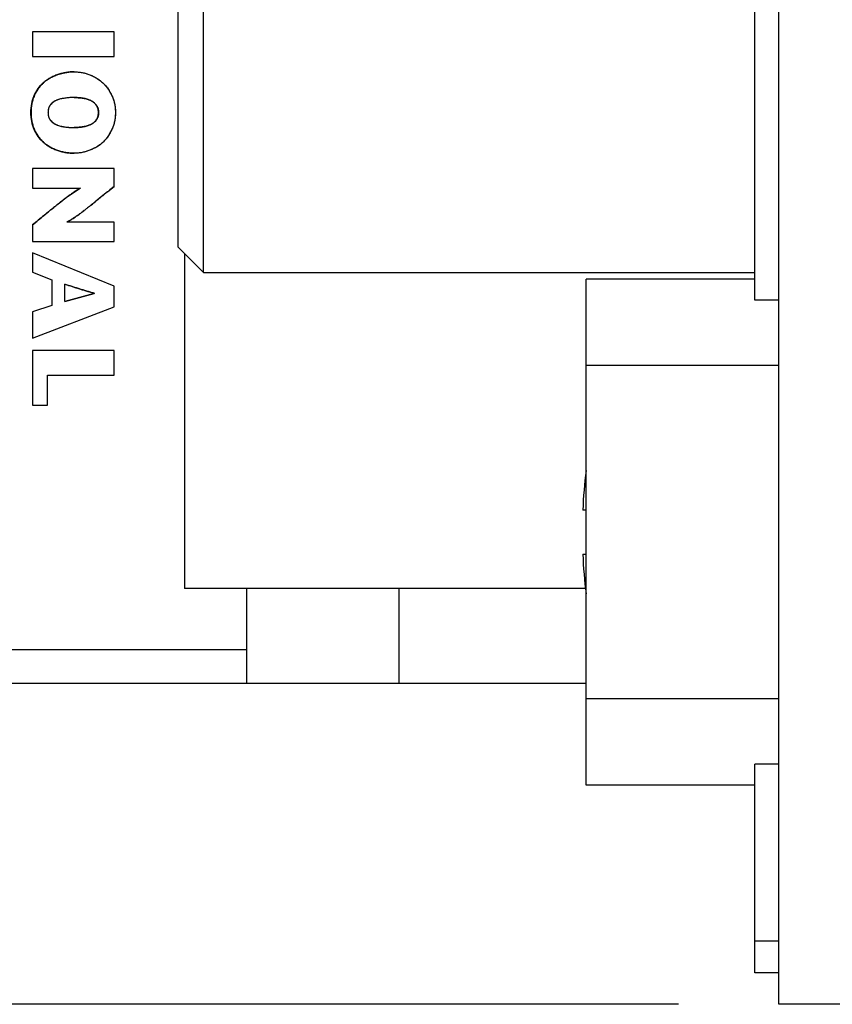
# Model space of a CAD drawing. Header units: inches. Extents: x 0 to 34, y 0 to 22.
# Tile 18 of 37: x 13.027 to 13.533, y 16.88 to 17.493. Entities that reach past the tile are written whole.
import ezdxf

# ---------------------------------------------------------------- set-up
doc = ezdxf.new("R2010")
doc.units = ezdxf.units.IN
doc.header["$LTSCALE"] = 1.87
doc.header["$MEASUREMENT"] = 0
doc.layers.get('0').update_dxf_attribs({"linetype": 'CONTINUOUS'})
doc.layers.add('DIMENSIONS', color=7, linetype='CONTINUOUS')
doc.styles.get("Standard").update_dxf_attribs({"font": 'txt', "width": 0.8})
doc.dimstyles.new('DIMSTYLE_1', dxfattribs={"dimtxt": 0.125, "dimasz": 0.18, "dimexe": 0.125, "dimexo": 0.0625, "dimgap": 0.0625, "dimtad": 0, "dimtih": 1, "dimtoh": 1, "dimzin": 0, "dimdsep": 46, "dimtxsty": 'STANDARD', "dimblk": '_FILLED', "dimblk1": '_FILLED', "dimblk2": '_FILLED', "dimcen": 0.09, "dimazin": 0, "dimtp": 0.01, "dimtm": 0.01, "dimtfac": 1, "dimtofl": 0, "dimtmove": 0, "dimatfit": 3, "dimldrblk": '_FILLED', "dimfxl": 1, "dimtolj": 1, "dimtzin": 0, "dimarcsym": 0})

# ---------------------------------------------------------------- blocks, each defined once
blk = doc.blocks.new('_FILLED')
at = {"color": 0, "linetype": 'BYBLOCK'}
blk.add_solid([(0, 0), (-1, 0.1736), (-1, -0.1736)], dxfattribs=at)
blk = doc.blocks.new('*D23')
at = {"layer": 'DIMENSIONS', "color": 2, "linetype": 'CONTINUOUS'}
for p, q in [((13.43749, 18.06797), (10.86194, 18.06797)), ((10.98694, 18.06797), (10.98694, 17.59887)), ((10.98694, 16.87978), (10.98694, 17.34887)), ((13.43749, 16.87978), (10.86194, 16.87978))]:
    blk.add_line(p, q, dxfattribs=at)
at = {"layer": 'DIMENSIONS', "color": 2, "linetype": 'CONTINUOUS', "xscale": 0.18, "yscale": 0.18, "zscale": 0.18}
for p, rotation in [((10.98694, 18.06797), 90), ((10.98694, 16.87978), 270)]:
    blk.add_blockref('_FILLED', p, dxfattribs=dict(at, rotation=rotation))
at = {"layer": 'DIMENSIONS', "color": 2, "linetype": 'CONTINUOUS', "insert": (10.98694, 17.53637), "char_height": 0.125, "width": 1.525, "attachment_point": 2, "line_spacing_factor": 0.9}
blk.add_mtext('(30.18{\\ftxt.shx;\\W1.000000;\\H0.125000; }[1.188])', dxfattribs=at)

msp = doc.modelspace()

# ---------------------------------------------------------------- linework, layer by layer
at = {"color": 7, "linetype": 'CONTINUOUS'}
for p, q in [((13.49999, 16.87978), (13.49999, 18.06797)), ((13.48503, 17.31848), (13.48503, 18.04828)), ((13.14172, 17.33569), (13.14172, 17.51679)), ((13.12598, 17.35143), (13.12598, 17.50104)), ((13.03516, 17.48556), (13.03516, 17.47018)), ((13.08607, 17.48556), (13.03516, 17.48556)), ((13.03523, 17.48556), (13.03523, 17.47018)), ((13.08607, 17.47018), (13.08607, 17.48556)), ((13.03516, 17.47018), (13.08607, 17.47018)), ((13.03429, 17.43527), (13.03435, 17.43527)), ((13.07633, 17.43527), (13.07639, 17.43527)), ((13.03516, 17.40035), (13.03516, 17.38826)), ((13.08607, 17.40035), (13.03516, 17.40035)), ((13.03523, 17.40035), (13.03523, 17.38826)), ((13.08607, 17.38921), (13.08607, 17.40035)), ((13.03516, 17.38826), (13.06505, 17.38826)), ((13.06498, 17.38826), (13.06498, 17.38811)), ((13.06498, 17.38811), (13.06505, 17.38811)), ((13.06505, 17.38826), (13.06505, 17.38811)), ((13.03516, 17.36523), (13.03516, 17.35495)), ((13.03516, 17.36523), (13.03523, 17.36523)), ((13.03523, 17.36523), (13.03523, 17.35495)), ((13.05691, 17.36705), (13.05691, 17.36719)), ((13.08607, 17.36705), (13.05691, 17.36705)), ((13.08607, 17.35495), (13.08607, 17.36705)), ((13.03516, 17.35495), (13.08607, 17.35495)), ((13.14172, 17.33569), (13.12598, 17.35143)), ((13.03516, 17.34788), (13.03516, 17.33585)), ((13.08607, 17.32711), (13.03516, 17.34788)), ((13.03523, 17.34785), (13.03523, 17.33585)), ((13.12991, 17.3475), (13.12991, 17.13884)), ((13.03516, 17.33585), (13.04731, 17.33097)), ((13.03516, 17.33585), (13.03523, 17.33585)), ((13.03523, 17.33585), (13.04737, 17.33097)), ((13.14172, 17.33569), (13.48503, 17.33569)), ((13.04731, 17.33097), (13.04731, 17.31516)), ((13.04731, 17.33097), (13.04737, 17.33097)), ((13.04737, 17.33097), (13.04737, 17.31516)), ((13.05538, 17.31763), (13.05538, 17.32834)), ((13.05538, 17.32834), (13.05544, 17.32834)), ((13.08607, 17.31421), (13.08607, 17.32711)), ((13.37999, 17.01638), (13.37999, 17.33137)), ((13.48503, 17.33137), (13.37999, 17.33137)), ((13.05538, 17.31763), (13.07356, 17.32259)), ((13.07363, 17.32259), (13.05544, 17.31763)), ((13.07356, 17.32274), (13.07356, 17.32259)), ((13.07356, 17.32274), (13.07363, 17.32274)), ((13.07356, 17.32259), (13.07363, 17.32259)), ((13.07363, 17.32274), (13.07363, 17.32259)), ((13.04731, 17.31516), (13.03516, 17.31115)), ((13.03516, 17.29482), (13.08607, 17.31421)), ((13.04737, 17.31516), (13.03523, 17.31115)), ((13.04731, 17.31516), (13.04737, 17.31516)), ((13.05538, 17.31763), (13.05544, 17.31763)), ((13.49999, 17.31848), (13.48503, 17.31848)), ((13.03516, 17.31115), (13.03516, 17.29482)), ((13.03516, 17.31115), (13.03523, 17.31115)), ((13.03523, 17.31115), (13.03523, 17.29485)), ((13.03516, 17.28703), (13.03516, 17.25299)), ((13.08607, 17.28703), (13.03516, 17.28703)), ((13.03523, 17.28703), (13.03523, 17.25299)), ((13.08607, 17.27165), (13.08607, 17.28703)), ((13.49999, 17.27762), (13.37999, 17.27762)), ((13.04469, 17.25299), (13.04469, 17.27165)), ((13.04469, 17.27165), (13.08607, 17.27165)), ((13.03516, 17.25299), (13.04469, 17.25299)), ((13.37999, 17.18765), (13.37792, 17.18765)), ((13.37792, 17.1601), (13.37999, 17.1601)), ((13.37959, 17.13884), (13.12991, 17.13884)), ((13.16842, 17.13884), (13.16842, 17.07987)), ((13.26342, 17.13884), (13.26342, 17.07987)), ((12.81946, 17.10086), (13.16842, 17.10086)), ((11.98342, 17.07987), (13.37999, 17.07987)), ((13.49999, 17.07013), (13.37999, 17.07013)), ((13.48503, 16.89947), (13.48503, 17.02927)), ((13.49999, 17.02927), (13.48503, 17.02927)), ((13.48503, 17.01637), (13.37999, 17.01637)), ((13.49999, 16.91915), (13.48503, 16.91915)), ((13.49999, 16.89947), (13.48503, 16.89947)), ((13.59842, 16.87978), (13.49999, 16.87978))]:
    msp.add_line(p, q, dxfattribs=at)
at = {"color": 40, "linetype": 'CONTINUOUS'}
for p, q in [((13.0612, 17.46063), (13.06126, 17.46063)), ((13.06126, 17.4446), (13.0612, 17.4446)), ((13.0612, 17.42594), (13.06126, 17.42594)), ((13.06126, 17.4099), (13.0612, 17.4099)), ((13.07811, 17.38275), (13.07435, 17.37973)), ((13.082, 17.3859), (13.07811, 17.38275)), ((13.06186, 17.37017), (13.06179, 17.37012)), ((13.06462, 17.37211), (13.06455, 17.37206)), ((13.06762, 17.37438), (13.06748, 17.37427)), ((13.05544, 17.32833), (13.05538, 17.32834)), ((13.05538, 17.31763), (13.05544, 17.31765))]:
    msp.add_line(p, q, dxfattribs=at)
for centre, radius, start, end in [((13.06115, 17.39469), 0.04991, 89.94449, 92.5187), ((13.05392, 17.43527), 0.00901, 174.80262, 179.99657), ((13.05391, 17.43527), 0.00901, 180.00346, 185.15588), ((13.06115, 17.47584), 0.04989, 267.47497, 270.05575), ((11.91151, 18.82889), 1.85804, 309.04752, 309.20921), ((12.09431, 18.60241), 1.56698, 308.54316, 308.71386), ((13.02786, 17.42084), 0.06102, 301.07066, 303.78464), ((13.01665, 17.43752), 0.08112, 303.87011, 306.19389), ((12.98971, 17.47427), 0.12668, 306.25295, 307.87771), ((13.0337, 17.41113), 0.04969, 297.84575, 300.83587), ((13.03129, 17.41523), 0.05444, 300.79613, 301.01997)]:
    msp.add_arc(centre, radius, start, end, dxfattribs=at)
at = {"color": 7, "linetype": 'CONTINUOUS'}
for start, end in [(172.94319, 177.47432), (182.52568, 187.0613)]:
    msp.add_arc((13.69031, 17.17387), 0.31269, start, end, dxfattribs=at)
for points, knots in [([(13.03429, 17.43527), (13.03429, 17.43612), (13.03436, 17.43784), (13.0347, 17.4404), (13.03518, 17.4425), (13.03569, 17.44414), (13.03606, 17.44515), (13.03639, 17.44594), (13.03675, 17.44672), (13.03723, 17.44768), (13.03787, 17.4488), (13.0388, 17.45024), (13.03986, 17.4516), (13.04102, 17.45287), (13.04195, 17.45376), (13.04293, 17.4546), (13.04431, 17.45565), (13.04614, 17.45682), (13.04848, 17.458), (13.05092, 17.45897), (13.05345, 17.45971), (13.05602, 17.46024), (13.05861, 17.46056), (13.06034, 17.46063), (13.0612, 17.46063)], [0, 0, 0, 0, 0.061893, 0.124034, 0.186215, 0.217295, 0.248359, 0.263889, 0.27942, 0.310477, 0.341534, 0.37259, 0.43468, 0.465747, 0.496834, 0.527958, 0.559149, 0.621785, 0.684825, 0.748187, 0.81168, 0.875034, 0.937925, 1, 1, 1, 1]), ([(13.0612, 17.46063), (13.06034, 17.46063), (13.05861, 17.46056), (13.05603, 17.46023), (13.05346, 17.4597), (13.05094, 17.45895), (13.0485, 17.45798), (13.04617, 17.4568), (13.04434, 17.45563), (13.04297, 17.45458), (13.04199, 17.45374), (13.04107, 17.45284), (13.03991, 17.45158), (13.03885, 17.45022), (13.03792, 17.44878), (13.03728, 17.44766), (13.0368, 17.44671), (13.03645, 17.44592), (13.03612, 17.44513), (13.03575, 17.44412), (13.03524, 17.44248), (13.03476, 17.44039), (13.03443, 17.43784), (13.03435, 17.43612), (13.03435, 17.43527)], [0, 0, 0, 0, 0.062098, 0.125003, 0.188361, 0.251852, 0.315208, 0.378241, 0.440869, 0.472057, 0.503179, 0.534264, 0.565331, 0.627419, 0.658474, 0.68953, 0.720587, 0.736117, 0.751647, 0.78271, 0.813789, 0.875969, 0.938109, 1, 1, 1, 1]), ([(13.0612, 17.46063), (13.06202, 17.46063), (13.06367, 17.46055), (13.06614, 17.46021), (13.06859, 17.45963), (13.07098, 17.45883), (13.0733, 17.45781), (13.0755, 17.45657), (13.07757, 17.45512), (13.07947, 17.45346), (13.08117, 17.45159), (13.08242, 17.44989), (13.08332, 17.44845), (13.08414, 17.44697), (13.08503, 17.44506), (13.08573, 17.44306), (13.08618, 17.44144), (13.08655, 17.43981), (13.08686, 17.43775), (13.08695, 17.43609), (13.08695, 17.43527)], [0, 0, 0, 0, 0.061297, 0.123266, 0.185705, 0.248415, 0.311218, 0.373984, 0.436655, 0.499268, 0.56196, 0.624824, 0.656327, 0.687857, 0.750911, 0.813844, 0.845213, 0.876479, 0.938583, 1, 1, 1, 1]), ([(13.0612, 17.4446), (13.06076, 17.4446), (13.05989, 17.44459), (13.05858, 17.44454), (13.05727, 17.44444), (13.05597, 17.44431), (13.05489, 17.44415), (13.05403, 17.444), (13.05317, 17.44383), (13.05211, 17.44356), (13.05107, 17.44322), (13.05026, 17.44289), (13.04966, 17.44261), (13.04908, 17.4423), (13.04851, 17.44196), (13.04796, 17.44158), (13.04745, 17.44116), (13.04696, 17.44071), (13.04653, 17.44022), (13.0462, 17.43977), (13.04597, 17.4394), (13.04575, 17.43902), (13.04552, 17.43852), (13.04529, 17.43789), (13.04512, 17.43725), (13.045, 17.43659), (13.04492, 17.43593), (13.04491, 17.43549), (13.04491, 17.43527)], [0, 0, 0, 0, 0.062075, 0.124177, 0.186291, 0.248423, 0.310607, 0.341735, 0.37287, 0.435103, 0.49732, 0.528496, 0.559781, 0.591236, 0.622806, 0.65437, 0.685841, 0.717175, 0.748388, 0.779554, 0.795168, 0.810819, 0.842239, 0.873816, 0.905493, 0.937172, 0.968723, 1, 1, 1, 1]), ([(13.06126, 17.4446), (13.06168, 17.4446), (13.0625, 17.44458), (13.06374, 17.44453), (13.06498, 17.44443), (13.06621, 17.44428), (13.06744, 17.44407), (13.06866, 17.4438), (13.06986, 17.44346), (13.07083, 17.44309), (13.07158, 17.44274), (13.07213, 17.44244), (13.07267, 17.44212), (13.07319, 17.44176), (13.07368, 17.44137), (13.07415, 17.44095), (13.07458, 17.44049), (13.07497, 17.44001), (13.07532, 17.43948), (13.07561, 17.43893), (13.07586, 17.43835), (13.07606, 17.43776), (13.07621, 17.43714), (13.07632, 17.43652), (13.07638, 17.43589), (13.07639, 17.43548), (13.07639, 17.43527)], [0, 0, 0, 0, 0.062084, 0.124202, 0.186337, 0.248503, 0.310749, 0.373096, 0.435407, 0.497665, 0.528846, 0.560124, 0.591552, 0.623065, 0.654571, 0.686003, 0.717333, 0.748574, 0.779789, 0.811079, 0.842496, 0.874034, 0.905647, 0.937253, 0.968746, 1, 1, 1, 1]), ([(13.07633, 17.43527), (13.07633, 17.43548), (13.07632, 17.43589), (13.07625, 17.43652), (13.07614, 17.43714), (13.07599, 17.43776), (13.07579, 17.43835), (13.07555, 17.43893), (13.07525, 17.43948), (13.0749, 17.44001), (13.07451, 17.44049), (13.07408, 17.44095), (13.07362, 17.44137), (13.07312, 17.44176), (13.0726, 17.44212), (13.07207, 17.44244), (13.07151, 17.44274), (13.07076, 17.44309), (13.06979, 17.44346), (13.06859, 17.4438), (13.06738, 17.44407), (13.06615, 17.44428), (13.06492, 17.44443), (13.06368, 17.44453), (13.06246, 17.44458), (13.06165, 17.44459), (13.06126, 17.4446)], [0, 0, 0, 0, 0.031357, 0.062953, 0.094662, 0.126379, 0.158021, 0.189541, 0.220934, 0.252251, 0.283594, 0.315027, 0.346563, 0.378171, 0.409788, 0.441319, 0.4727, 0.503983, 0.566446, 0.62896, 0.691512, 0.753962, 0.816332, 0.878671, 0.940993, 1, 1, 1, 1]), ([(13.0612, 17.4099), (13.06034, 17.4099), (13.05861, 17.40998), (13.05602, 17.41029), (13.05345, 17.41082), (13.05092, 17.41157), (13.04848, 17.41253), (13.04614, 17.41372), (13.04431, 17.41489), (13.04293, 17.41593), (13.04195, 17.41677), (13.04102, 17.41767), (13.03986, 17.41893), (13.0388, 17.42029), (13.03787, 17.42174), (13.03723, 17.42285), (13.03675, 17.42382), (13.03639, 17.4246), (13.03606, 17.42539), (13.03569, 17.4264), (13.03518, 17.42804), (13.0347, 17.43014), (13.03436, 17.4327), (13.03429, 17.43441), (13.03429, 17.43527)], [0, 0, 0, 0, 0.062075, 0.124966, 0.18832, 0.251813, 0.315175, 0.378215, 0.440851, 0.472042, 0.503166, 0.534253, 0.56532, 0.62741, 0.658466, 0.689523, 0.72058, 0.736111, 0.751641, 0.782705, 0.813785, 0.875966, 0.938107, 1, 1, 1, 1]), ([(13.03435, 17.43527), (13.03435, 17.43441), (13.03443, 17.4327), (13.03476, 17.43015), (13.03524, 17.42805), (13.03575, 17.42641), (13.03612, 17.42541), (13.03645, 17.42461), (13.0368, 17.42383), (13.03728, 17.42287), (13.03792, 17.42176), (13.03885, 17.42032), (13.03991, 17.41896), (13.04107, 17.41769), (13.04199, 17.4168), (13.04297, 17.41596), (13.04434, 17.41491), (13.04617, 17.41374), (13.0485, 17.41255), (13.05094, 17.41159), (13.05346, 17.41084), (13.05603, 17.4103), (13.05861, 17.40998), (13.06034, 17.40991), (13.0612, 17.4099)], [0, 0, 0, 0, 0.061891, 0.124031, 0.186211, 0.21729, 0.248353, 0.263883, 0.279413, 0.31047, 0.341526, 0.372581, 0.434669, 0.465736, 0.496821, 0.527943, 0.559131, 0.621759, 0.684792, 0.748148, 0.811639, 0.874997, 0.937902, 1, 1, 1, 1]), ([(13.04491, 17.43527), (13.04491, 17.43505), (13.04492, 17.43461), (13.045, 17.43395), (13.04512, 17.43329), (13.04529, 17.43265), (13.04552, 17.43202), (13.04575, 17.43152), (13.04597, 17.43113), (13.0462, 17.43076), (13.04653, 17.43032), (13.04697, 17.42983), (13.04745, 17.42938), (13.04796, 17.42896), (13.04851, 17.42858), (13.04908, 17.42824), (13.04966, 17.42792), (13.05026, 17.42765), (13.05107, 17.42732), (13.05211, 17.42697), (13.05317, 17.42671), (13.05403, 17.42654), (13.05489, 17.42638), (13.05597, 17.42623), (13.05727, 17.42609), (13.05858, 17.426), (13.05989, 17.42595), (13.06076, 17.42594), (13.0612, 17.42594)], [0, 0, 0, 0, 0.031277, 0.062829, 0.094507, 0.126184, 0.157761, 0.189181, 0.204832, 0.220446, 0.251613, 0.282825, 0.31416, 0.34563, 0.377194, 0.408765, 0.44022, 0.471504, 0.50268, 0.564898, 0.62713, 0.658265, 0.689393, 0.751577, 0.813709, 0.875823, 0.937925, 1, 1, 1, 1]), ([(13.08695, 17.43527), (13.08695, 17.43444), (13.08686, 17.43279), (13.08655, 17.43073), (13.08618, 17.4291), (13.08573, 17.42747), (13.08503, 17.42548), (13.08414, 17.42356), (13.08332, 17.42208), (13.08242, 17.42065), (13.08118, 17.41895), (13.07947, 17.41708), (13.07757, 17.41541), (13.0755, 17.41396), (13.0733, 17.41273), (13.07098, 17.41171), (13.06859, 17.41091), (13.06614, 17.41033), (13.06367, 17.40998), (13.06202, 17.4099), (13.0612, 17.4099)], [0, 0, 0, 0, 0.061418, 0.123525, 0.154792, 0.186162, 0.249097, 0.312152, 0.343681, 0.375184, 0.438046, 0.500735, 0.563343, 0.626012, 0.688776, 0.751579, 0.81429, 0.876731, 0.938702, 1, 1, 1, 1]), ([(13.07639, 17.43527), (13.07639, 17.43506), (13.07638, 17.43464), (13.07632, 17.43402), (13.07621, 17.43339), (13.07606, 17.43278), (13.07586, 17.43218), (13.07561, 17.43161), (13.07532, 17.43105), (13.07497, 17.43053), (13.07458, 17.43004), (13.07415, 17.42959), (13.07368, 17.42917), (13.07319, 17.42878), (13.07267, 17.42842), (13.07213, 17.42809), (13.07158, 17.4278), (13.07083, 17.42745), (13.06985, 17.42708), (13.06866, 17.42674), (13.06744, 17.42647), (13.06621, 17.42626), (13.06498, 17.42611), (13.06374, 17.42601), (13.0625, 17.42595), (13.06168, 17.42594), (13.06126, 17.42594)], [0, 0, 0, 0, 0.031254, 0.062747, 0.094353, 0.125966, 0.157505, 0.188922, 0.220212, 0.251426, 0.282667, 0.313997, 0.34543, 0.376935, 0.408449, 0.439877, 0.471155, 0.502336, 0.564594, 0.626904, 0.689251, 0.751497, 0.813663, 0.875798, 0.937916, 1, 1, 1, 1]), ([(13.06126, 17.42594), (13.06165, 17.42594), (13.06246, 17.42596), (13.06368, 17.42601), (13.06492, 17.42611), (13.06615, 17.42626), (13.06738, 17.42647), (13.06859, 17.42674), (13.06979, 17.42708), (13.07076, 17.42745), (13.07151, 17.4278), (13.07207, 17.42809), (13.0726, 17.42842), (13.07312, 17.42878), (13.07362, 17.42917), (13.07408, 17.42959), (13.07451, 17.43004), (13.0749, 17.43053), (13.07525, 17.43105), (13.07555, 17.43161), (13.07579, 17.43218), (13.07599, 17.43278), (13.07614, 17.43339), (13.07625, 17.43402), (13.07632, 17.43464), (13.07633, 17.43506), (13.07633, 17.43527)], [0, 0, 0, 0, 0.059007, 0.121329, 0.183667, 0.246038, 0.308487, 0.371039, 0.433554, 0.496016, 0.527299, 0.55868, 0.590211, 0.621828, 0.653437, 0.684973, 0.716405, 0.747749, 0.779066, 0.810458, 0.841978, 0.873621, 0.905337, 0.937047, 0.968643, 1, 1, 1, 1]), ([(13.03516, 17.36523), (13.03637, 17.36623), (13.03878, 17.36823), (13.0418, 17.37072), (13.04422, 17.37272), (13.04604, 17.3742), (13.04756, 17.37544), (13.04878, 17.37643), (13.04969, 17.37716), (13.05061, 17.3779), (13.05184, 17.37888), (13.05338, 17.38009), (13.05525, 17.38153), (13.05713, 17.38294), (13.05904, 17.38431), (13.06163, 17.38608), (13.06362, 17.38733), (13.06498, 17.38811)], [0, 0, 0, 0, 0.124918, 0.249809, 0.312265, 0.37474, 0.437242, 0.468507, 0.499782, 0.531069, 0.562367, 0.624979, 0.687582, 0.750152, 0.812673, 0.875144, 1, 1, 1, 1]), ([(13.06505, 17.38811), (13.06369, 17.38733), (13.0617, 17.38608), (13.05911, 17.38431), (13.0572, 17.38294), (13.05531, 17.38153), (13.05345, 17.38009), (13.0519, 17.37888), (13.05068, 17.3779), (13.04976, 17.37716), (13.04884, 17.37643), (13.04762, 17.37544), (13.0461, 17.3742), (13.04428, 17.37272), (13.04186, 17.37072), (13.03885, 17.36823), (13.03643, 17.36623), (13.03523, 17.36523)], [0, 0, 0, 0, 0.124856, 0.187327, 0.249848, 0.312418, 0.375021, 0.437633, 0.468931, 0.500218, 0.531493, 0.562758, 0.62526, 0.687735, 0.750191, 0.875082, 1, 1, 1, 1]), ([(13.08607, 17.38921), (13.08489, 17.38824), (13.08312, 17.3868), (13.08075, 17.38488), (13.07898, 17.38345), (13.0772, 17.38202), (13.07542, 17.38058), (13.07393, 17.37939), (13.07274, 17.37844), (13.07185, 17.37772), (13.07095, 17.37701), (13.07006, 17.3763), (13.06916, 17.37558), (13.06796, 17.37464), (13.06645, 17.37347), (13.06461, 17.37209), (13.06275, 17.37076), (13.06085, 17.36949), (13.05891, 17.36829), (13.05758, 17.36755), (13.05691, 17.36719)], [0, 0, 0, 0, 0.124854, 0.187254, 0.249654, 0.312072, 0.374523, 0.437021, 0.468292, 0.499582, 0.530891, 0.562221, 0.593566, 0.624919, 0.687613, 0.750248, 0.81279, 0.875235, 0.937613, 1, 1, 1, 1]), ([(13.07356, 17.32274), (13.0728, 17.32295), (13.07165, 17.32326), (13.07013, 17.3237), (13.06899, 17.32403), (13.06785, 17.32438), (13.06633, 17.32484), (13.06444, 17.32544), (13.06217, 17.32616), (13.05916, 17.32714), (13.05689, 17.32787), (13.05538, 17.32834)], [0, 0, 0, 0, 0.124997, 0.187497, 0.249996, 0.312493, 0.374989, 0.499984, 0.624987, 0.749994, 1, 1, 1, 1]), ([(13.05544, 17.32834), (13.05696, 17.32787), (13.05922, 17.32714), (13.06224, 17.32616), (13.0645, 17.32544), (13.0664, 17.32484), (13.06791, 17.32438), (13.06905, 17.32403), (13.07019, 17.3237), (13.07172, 17.32326), (13.07286, 17.32295), (13.07363, 17.32274)], [0, 0, 0, 0, 0.250006, 0.375013, 0.500016, 0.625011, 0.687507, 0.750004, 0.812503, 0.875003, 1, 1, 1, 1])]:
    msp.add_open_spline(points, degree=3, knots=knots, dxfattribs=at)
at = {"color": 40, "linetype": 'CONTINUOUS'}
for points, knots in [([(13.03429, 17.43527), (13.03429, 17.43886), (13.03552, 17.44585), (13.04362, 17.45733), (13.05442, 17.46063), (13.0612, 17.46063)], [0, 0, 0, 0, 0.263166, 0.502747, 1, 1, 1, 1]), ([(13.06126, 17.46063), (13.06777, 17.46062), (13.08154, 17.45561), (13.08695, 17.44183), (13.08695, 17.43527)], [0, 0, 0, 0, 0.498491, 1, 1, 1, 1]), ([(13.05895, 17.44455), (13.0575, 17.44448), (13.05425, 17.44417), (13.04963, 17.44297), (13.04588, 17.44007), (13.04506, 17.43733), (13.04494, 17.43608)], [0, 0, 0, 0, 0.244652, 0.546352, 0.793506, 1, 1, 1, 1]), ([(13.07633, 17.43527), (13.07633, 17.43672), (13.07566, 17.43971), (13.07204, 17.44284), (13.06704, 17.44433), (13.0633, 17.44459), (13.06126, 17.4446)], [0, 0, 0, 0, 0.220311, 0.434238, 0.690133, 1, 1, 1, 1]), ([(13.0612, 17.4099), (13.05442, 17.4099), (13.04362, 17.4132), (13.03552, 17.42469), (13.03429, 17.43168), (13.03429, 17.43527)], [0, 0, 0, 0, 0.497253, 0.736834, 1, 1, 1, 1]), ([(13.04494, 17.43446), (13.04506, 17.43321), (13.04588, 17.43047), (13.04963, 17.42757), (13.05425, 17.42637), (13.05749, 17.42606), (13.05895, 17.42599)], [0, 0, 0, 0, 0.206824, 0.453955, 0.755643, 1, 1, 1, 1]), ([(13.08695, 17.43527), (13.08695, 17.42871), (13.08154, 17.41493), (13.06777, 17.40992), (13.06126, 17.4099)], [0, 0, 0, 0, 0.501561, 1, 1, 1, 1]), ([(13.06126, 17.42594), (13.0633, 17.42595), (13.06704, 17.4262), (13.07204, 17.4277), (13.07566, 17.43082), (13.07633, 17.43381), (13.07633, 17.43527)], [0, 0, 0, 0, 0.309877, 0.565773, 0.779691, 1, 1, 1, 1]), ([(13.03516, 17.36523), (13.04021, 17.36941), (13.04983, 17.37743), (13.05981, 17.38512), (13.06498, 17.38811)], [0, 0, 0, 0, 0.52314, 1, 1, 1, 1])]:
    msp.add_open_spline(points, degree=3, knots=knots, dxfattribs=at)
at = {"color": 7, "linetype": 'CONTINUOUS'}
for points in [[(13.06126, 17.4446), (13.06124, 17.4446), (13.06122, 17.4446), (13.0612, 17.4446)], [(13.0612, 17.42594), (13.06122, 17.42594), (13.06124, 17.42594), (13.06126, 17.42594)]]:
    msp.add_open_spline(points, degree=3, dxfattribs=at)

# ---------------------------------------------------------------- dimensions: what is measured, and where the dimension line sits
at = {"layer": 'DIMENSIONS', "color": 2, "linetype": 'CONTINUOUS'}
dim = msp.add_linear_dim(base=(10.98694, 16.87978), p1=(13.49999, 18.06797), p2=(13.49999, 16.87978), angle=270, text='(<>)', dimstyle='DIMSTYLE_1', dxfattribs=at)
dim.commit()
dim.dimension.update_dxf_attribs({"geometry": '*D23', "text_midpoint": (10.98694, 17.47387), "dimtype": 160})

doc.saveas('drawing.dxf')
